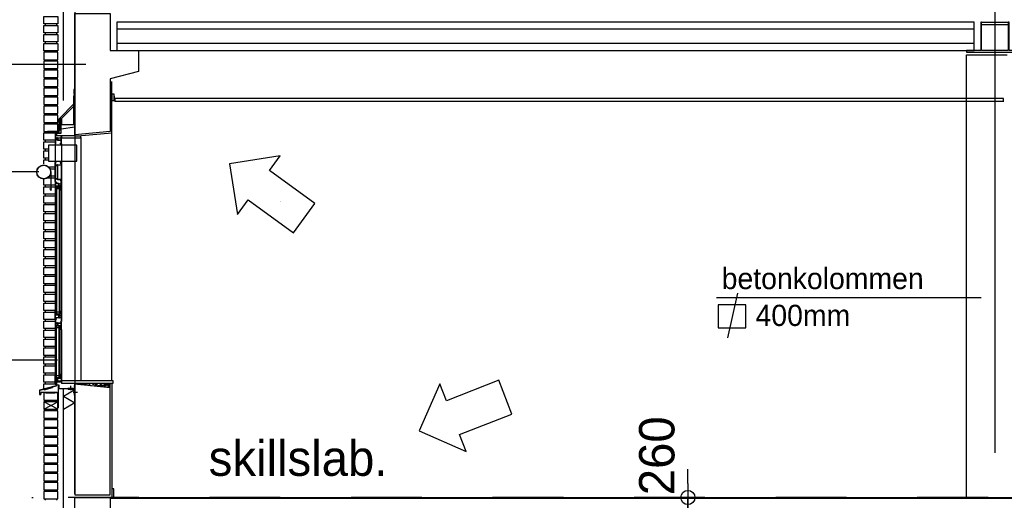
# Model space of a CAD drawing. Extents: x 0 to 140000, y 0 to 84100.
# Tile 50 of 105: x 34164 to 41121, y 25567 to 28964. Entities that reach past the tile are written whole.
import ezdxf
from ezdxf.enums import TextEntityAlignment as Align

# ---------------------------------------------------------------- set-up
doc = ezdxf.new("R2010")
doc.units = 0
doc.header["$LTSCALE"] = 100
doc.header["$MEASUREMENT"] = 0
doc.header["$PDMODE"] = 35
doc.header["$PDSIZE"] = 5
for name, pattern in [('B0201', [50, 31.25, -6.25, 6.25, -6.25]), ('B0701', [9.375, 6.25, -3.125]), ('B0702', [4.6875, 3.125, -1.5625]), ('DASHDOT', [1, 0.5, -0.25, 0, -0.25])]:
    doc.linetypes.add(name, pattern=pattern)
doc.layers.get('0').update_dxf_attribs({"linetype": 'CONTINUOUS'})
doc.layers.get('DEFPOINTS').update_dxf_attribs({"linetype": 'CONTINUOUS'})
for name, color, linetype in [('AA28----_ARCEER', 2, 'CONTINUOUS'), ('AA28----_KONSTRUKTIE', 1, 'CONTINUOUS'), ('AI31----_BUITENKOZIJ', 7, 'CONTINUOUS'), ('AL$0A---_WIJZIGINGEN', 2, 'CONTINUOUS'), ('AL$1A---_ALGEMEEN', 1, 'CONTINUOUS'), ('AL$1A---_ARCEER', 7, 'CONTINUOUS'), ('AL$7A---_STRAMIEN', 42, 'B0201'), ('AL$8A---_HULPLIJNEN', 1, 'CONTINUOUS'), ('AL21----_BUITENWAND', 2, 'CONTINUOUS'), ('AL21K---_ISOLATIE', 1, 'CONTINUOUS'), ('AL22G---_PREFABBETON', 3, 'CONTINUOUS'), ('AL23----_ARCEER', 3, 'CONTINUOUS'), ('AL23----_VLOEREN', 7, 'CONTINUOUS'), ('AL28----_KONSTRUKTIE', 3, 'CONTINUOUS'), ('AL28MH--_METAAL', 3, 'CONTINUOUS'), ('AL31----_BUITENKOZIJ', 7, 'CONTINUOUS'), ('AL41P---_PLEISTERWRK', 7, 'CONTINUOUS'), ('AL43----_VLOERAFW', 1, 'CONTINUOUS'), ('AL45----_PLAFONDAFW', 7, 'CONTINUOUS'), ('AM$1A---_ALGEMEEN', 1, 'CONTINUOUS'), ('AT$0A---_WIJZIGINGEN', 7, 'CONTINUOUS'), ('AT$1A---_ALGEMEEN', 7, 'CONTINUOUS'), ('AT$1A---_TEKST', 2, 'CONTINUOUS'), ('DICHTING', 3, 'B0702')]:
    doc.layers.add(name, color=color, linetype=linetype)
doc.styles.add('00_10', font='B-GBP.shx', dxfattribs={"height": 12})
doc.styles.add('02_100', font='B-GBP.shx', dxfattribs={"height": 250})
doc.styles.add('03_AT', font='B-GBP')
doc.styles.add('B-01', font='b-gbp')
doc.dimstyles.new('1732', dxfattribs={"dimscale": 100, "dimtxt": 2.5, "dimasz": 1, "dimexe": 0.18, "dimexo": 0.0625, "dimgap": 1, "dimtad": 1, "dimdec": 0, "dimzin": 0, "dimtxsty": 'B-01', "dimblk1": 'B-TOD', "dimblk2": 'B-TOD', "dimsah": 1, "dimcen": 1, "dimse1": 1, "dimse2": 1, "dimclrt": 2, "dimazin": 3, "dimtfac": 1, "dimtdec": 1, "dimtmove": 0, "dimatfit": 3, "dimtolj": 1, "dimtzin": 0})

# ---------------------------------------------------------------- blocks, each defined once
blk = doc.blocks.new('281LGPH')
at = {"layer": 'AL28MH--_METAAL'}
blk.add_lwpolyline([(100, 0), (100, 4, 0.414214), (94, 10), (22, 10, -0.414214), (10, 22), (10, 94, 0.414214), (4, 100), (0, 100), (0, 0)], format="xyb", close=True, dxfattribs=at)
blk = doc.blocks.new('AD28HGHC')
at = {"color": 0, "linetype": 'BYBLOCK'}
blk.add_lwpolyline([(-14, -14), (36, -14), (36, -12.5, 0.414214), (32.5, -9), (-2, -9, -0.414214), (-9, -2), (-9, 32.5, 0.414214), (-12.5, 36), (-14, 36)], format="xyb", close=True, dxfattribs=at)
blk = doc.blocks.new('B-TOD')
for p, q in [((0, -2), (0, 2)), ((-1, 0), (1, 0))]:
    blk.add_line(p, q)
blk.add_circle((0, 0), 0.5)
blk = doc.blocks.new('*D74')
at = {"color": 0, "linetype": 'BYBLOCK'}
for p, q in [((38884.7, 25686.7), (38884.7, 25786.7)), ((38884.7, 25326.7), (38884.7, 25586.7)), ((38884.7, 25326.7), (38884.7, 25586.7)), ((38884.7, 25226.7), (38884.7, 25126.7))]:
    blk.add_line(p, q, dxfattribs=at)
at = {"layer": 'DEFPOINTS', "color": 0, "linetype": 'BYBLOCK'}
for p in [(38518.4, 25586.7), (38884.7, 25586.7), (38521.8, 25326.7)]:
    blk.add_point(p, dxfattribs=at)
at = {"color": 0, "linetype": 'BYBLOCK', "xscale": 100, "yscale": 100, "zscale": 100}
for p, rotation in [((38884.7, 25586.7), 270), ((38884.7, 25326.7), 90)]:
    blk.add_blockref('B-TOD', p, dxfattribs=dict(at, rotation=rotation))
at = {"color": 2, "linetype": 'BYBLOCK', "insert": (38666.7, 25881.5), "char_height": 250, "attachment_point": 5, "rotation": 90, "style": 'B-01'}
blk.add_mtext('\\A1;260', dxfattribs=at)
blk = doc.blocks.new('AS00S005')
at = {"layer": 'AL$0A---_WIJZIGINGEN'}
blk.add_lwpolyline([(0, 0), (-5.12, -5.12), (-5.12, -2.56), (-13.06, -2.56), (-13.06, 2.56), (-5.12, 2.56), (-5.12, 5.12)], close=True, dxfattribs=at)
at = {"layer": 'AT$0A---_WIJZIGINGEN', "color": 3, "style": '03_AT'}
blk.add_attdef('NUMMER', text='', height=3.5, dxfattribs=at).set_placement((-8.98, -0.06), align=Align.MIDDLE)

msp = doc.modelspace()

# ---------------------------------------------------------------- hatches: boundary and pattern name
at = {"layer": 'AA28----_KONSTRUKTIE'}
h = msp.add_hatch(dxfattribs=at)
h.set_pattern_fill('AR-SAND', color=256, scale=10, style=0)
h.set_pattern_definition([(37.5, (62074.577, -1558.375), (-0.6299336, 19.268238), [0, -15.2, 0, -17, 0, -16.25]), (7.5, (62074.577, -1558.375), (17.697767, 28.22146), [0, -8.2, 0, -13.7, 0, -5.25]), (327.5, (62062.277, -1558.375), (31.1414186, 0.0565905), [0, -5, 0, -18, 0, -23.5]), (317.5, (62062.277, -1558.375), (30.061266, 8.776756), [0, -2.5, 0, -11.8, 0, -13.5])])
h.paths.add_polyline_path([(34553.8, 26394), (34553.8, 26390), (34803.8, 26365.1), (34803.8, 26394)])
h = msp.add_hatch(dxfattribs=at)
h.set_pattern_fill('PREFAB3', color=256, scale=250, style=0)
h.set_pattern_definition([(0, (62114.58, -1448.38), (147.5, 107.5), [0, -60, 0, -80, 0, -140]), (10, (62217.08, -1333.38), (82.7218, 207.5171), [0, -155, 0, -35, 0, -132.5]), (20, (62132.08, -1358.38), (52.685, 242.6531), [0, -107.5, 0, -72.5, 0, -157.5]), (30, (62229.58, -1383.38), (5.9327, 199.7243), [0, -140, 0, -177.5, 0, -127.5]), (40, (62187.08, -1408.38), (70.0209, 212.13987), [0, -102.5, 0, -82.5, 0, -142.5]), (50, (62292.08, -1433.38), (-38.52095, 156.3366), [0, -30, 0, -197.5, 0, -117.5]), (60, (62244.58, -1458.38), (-37.55926, 269.94546), [0, -37.5, 0, -117.5, 0, -135]), (70, (62184.58, -1483.38), (-70.44244, 142.6985), [0, -70, 0, -80, 0, -182.5]), (80, (62202.08, -1508.38), (-85.4692, 177.53878), [0, -90, 0, -107.5]), (90, (62309.58, -1533.38), (-167.5, 115), [0, -137.5, 0, -77.5, 0, -182.5]), (100, (62099.58, -1508.38), (-151.4735, 67.2181), [0, -70, 0, -145, 0, -165]), (110, (62124.58, -1483.38), (-156.81115, 123.83563), [0, -120, 0, -95, 0, -132.5]), (120, (62149.58, -1458.38), (-222.98394, 76.2195), [0, -165, 0, -52.5, 0, -190]), (130, (62174.58, -1433.38), (-165.16337, -1.52075), [0, -95, 0, -35, 0, -195]), (140, (62199.58, -1408.38), (-259.7095, -33.3688), [0, -27.5, 0, -145, 0, -120]), (150, (62224.58, -1383.38), (-200.9984, -83.1394), [0, -70, 0, -82.5, 0, -160]), (160, (62249.58, -1358.38), (-247.3775, -138.7602), [0, -147.5, 0, -60, 0, -102.5]), (170, (62274.58, -1333.38), (-121.19774, -125.86643), [0, -95, 0, -55, 0, -192.5]), (45, (62074.58, -1558.38), (-110.87434, 110.87434), [])])
h.paths.add_polyline_path([(34803.8, 26316.2), (34553.8, 26316.2), (34553.8, 26308), (34553.8, 26308), (34553.8, 25586.7), (34803.8, 25586.7)])
h.paths.add_polyline_path([(34553.8, 26390), (34553.8, 26358), (34553.8, 26358), (34553.8, 26316.2), (34803.8, 26316.2), (34803.8, 26365.1)], flags=16)
h.paths.add_polyline_path([(34803.8, 25586.7), (34803.8, 26365.1), (34553.8, 26390), (34553.8, 25586.7)])

# ---------------------------------------------------------------- linework, layer by layer
at = {"color": 1, "linetype": 'CONTINUOUS'}
for q in [(34553.8, 26349), (34553.8, 26255.5)]:
    msp.add_line((34473.8, 26301.7), q, dxfattribs=at)
at = {"layer": 'AA28----_ARCEER'}
for p, q in [((34383.8, 27887.2), (34383.8, 27757.5)), ((34383.8, 27757.5), (34379, 27771.3)), ((34383.8, 27757.5), (34388.6, 27771.3))]:
    msp.add_line(p, q, dxfattribs=at)
at = {"layer": 'AI31----_BUITENKOZIJ', "color": 1}
for p, q in [((34413.8, 28085.9), (34413.8, 26455.5)), ((34458.8, 28085.9), (34458.8, 26902.6)), ((34458.8, 26775.2), (34458.8, 26455.5))]:
    msp.add_line(p, q, dxfattribs=at)
at = {"layer": 'AI31----_BUITENKOZIJ'}
for p, q in [((34307.6, 26318.9), (34313.6, 26331.9)), ((34309.5, 26317.8), (34307.6, 26318.9)), ((34315, 26329.9), (34309.5, 26317.8)), ((34313.6, 26331.9), (34427.2, 26331.9)), ((34427.2, 26329.9), (34315, 26329.9))]:
    msp.add_line(p, q, dxfattribs=at)
at = {"layer": 'AI31----_BUITENKOZIJ', "linetype": 'CONTINUOUS'}
for points in [[(34413.8, 28156.4), (34413.8, 28086.4)], [(34418.8, 28156.4), (34413.8, 28156.4)], [(34415.8, 28154.4), (34415.8, 28129.9)], [(34416.8, 28154.4), (34415.8, 28154.4)], [(34418.8, 28129.9), (34415.8, 28129.9)], [(34415.8, 28127.9), (34415.8, 28114.9)], [(34416.8, 28127.9), (34415.8, 28127.9)], [(34416.8, 28114.9), (34415.8, 28114.9)], [(34415.8, 28112.9), (34415.8, 28088.4)], [(34418.8, 28112.9), (34415.8, 28112.9)], [(34418.8, 28156.4), (34418.8, 28153.4), (34416.8, 28153.4), (34416.8, 28154.4)], [(34418.8, 28129.9), (34418.8, 28126.9), (34416.8, 28126.9), (34416.8, 28127.9)], [(34418.8, 28112.9), (34418.8, 28115.9), (34416.8, 28115.9), (34416.8, 28114.9)], [(34426.8, 28129.9), (34426.8, 28126.9), (34428.8, 28126.9), (34428.8, 28127.9)], [(34431.8, 28129.9), (34426.8, 28129.9)], [(34426.8, 28112.9), (34426.8, 28115.9), (34428.8, 28115.9), (34428.8, 28114.9)], [(34431.8, 28112.9), (34426.8, 28112.9)], [(34431.8, 28127.9), (34428.8, 28127.9)], [(34431.8, 28114.9), (34428.8, 28114.9)], [(34431.8, 28129.9), (34456.8, 28129.9)], [(34431.8, 28127.9), (34431.8, 28114.9)], [(34431.8, 28112.9), (34456.8, 28112.9)], [(34433.8, 28127.9), (34433.8, 28114.9)], [(34433.8, 28127.9), (34456.8, 28127.9)], [(34433.8, 28114.9), (34456.8, 28114.9)], [(34453.8, 28136.4), (34453.8, 28133.4), (34455.8, 28133.4), (34455.8, 28134.4)], [(34458.8, 28136.4), (34453.8, 28136.4)], [(34456.8, 28114.9), (34456.8, 28127.9)], [(34456.8, 28088.4), (34456.8, 28112.9)], [(34458.8, 28086.4), (34458.8, 28136.4)], [(34418.8, 28086.4), (34413.8, 28086.4)], [(34416.8, 28088.4), (34415.8, 28088.4)], [(34418.8, 28086.4), (34418.8, 28089.4), (34416.8, 28089.4), (34416.8, 28088.4)], [(34448.8, 28086.4), (34448.8, 28089.4), (34450.8, 28089.4), (34450.8, 28088.4)], [(34458.8, 28086.4), (34448.8, 28086.4)], [(34456.8, 28088.4), (34450.8, 28088.4)], [(34413.8, 27819.4), (34413.8, 27953.4)], [(34418.8, 27953.4), (34413.8, 27953.4)], [(34416.8, 27951.4), (34415.8, 27951.4)], [(34415.8, 27939), (34415.8, 27951.4)], [(34418.8, 27939), (34415.8, 27939)], [(34415.8, 27837.4), (34415.8, 27937)], [(34416.8, 27937), (34415.8, 27937)], [(34418.8, 27953.4), (34418.8, 27950.4), (34416.8, 27950.4), (34416.8, 27951.4)], [(34418.8, 27939), (34418.8, 27936), (34416.8, 27936), (34416.8, 27937)], [(34431.8, 27939), (34426.8, 27939)], [(34426.8, 27939), (34426.8, 27936), (34428.8, 27936), (34428.8, 27937)], [(34431.8, 27937), (34428.8, 27937)], [(34431.8, 27939), (34456.8, 27939)], [(34431.8, 27837.4), (34431.8, 27937)], [(34433.8, 27837.4), (34433.8, 27937)], [(34433.8, 27937), (34456.8, 27937)], [(34458.8, 27953.4), (34448.8, 27953.4)], [(34448.8, 27953.4), (34448.8, 27950.4), (34450.8, 27950.4), (34450.8, 27951.4)], [(34456.8, 27951.4), (34450.8, 27951.4)], [(34456.8, 27951.4), (34456.8, 27939)], [(34456.8, 27937), (34456.8, 27837.4)], [(34458.8, 27953.4), (34458.8, 27835.4)], [(34416.8, 27837.4), (34415.8, 27837.4)], [(34418.8, 27835.4), (34415.8, 27835.4)], [(34415.8, 27821.4), (34415.8, 27835.4)], [(34418.8, 27835.4), (34418.8, 27838.4), (34416.8, 27838.4), (34416.8, 27837.4)], [(34426.8, 27835.4), (34426.8, 27838.4), (34428.8, 27838.4), (34428.8, 27837.4)], [(34431.8, 27835.4), (34426.8, 27835.4)], [(34431.8, 27837.4), (34428.8, 27837.4)], [(34431.8, 27835.4), (34450, 27835.4)], [(34433.8, 27837.4), (34456.8, 27837.4)], [(34450, 27829.3), (34452, 27829.3)], [(34452, 27835.4), (34452, 27829.3)], [(34452, 27835.4), (34458.8, 27835.4)], [(34453.8, 27832.3), (34458.8, 27832.3)], [(34453.8, 27832.3), (34453.8, 27829.3), (34455.8, 27829.3), (34455.8, 27830.3)], [(34455.8, 27830.3), (34456.8, 27830.3)], [(34456.8, 27807.3), (34456.8, 27830.3)], [(34458.8, 27760.3), (34458.8, 27832.3)], [(34418.8, 27819.4), (34413.8, 27819.4)], [(34413.8, 27816.5), (34413.8, 27760.3)], [(34413.8, 27816.5), (34423.8, 27816.5)], [(34413.8, 27760.3), (34418.8, 27760.3)], [(34416.8, 27821.4), (34415.8, 27821.4)], [(34415.8, 27814.5), (34421.8, 27814.5)], [(34415.8, 27814.5), (34415.8, 27807.3)], [(34440.8, 27807.3), (34415.8, 27807.3)], [(34415.8, 27805.3), (34415.8, 27787.3)], [(34438.8, 27805.3), (34415.8, 27805.3)], [(34438.8, 27787.3), (34415.8, 27787.3)], [(34440.8, 27785.3), (34415.8, 27785.3)], [(34418.8, 27819.4), (34418.8, 27822.4), (34416.8, 27822.4), (34416.8, 27821.4)], [(34418.8, 27760.3), (34418.8, 27763.3), (34416.8, 27763.3), (34416.8, 27762.3)], [(34423.8, 27816.5), (34423.8, 27813.5), (34421.8, 27813.5), (34421.8, 27814.5)], [(34438.8, 27787.3), (34438.8, 27805.3)], [(34440.8, 27807.3), (34445.8, 27807.3)], [(34440.8, 27787.3), (34440.8, 27805.3)], [(34440.8, 27805.3), (34443.8, 27805.3)], [(34440.8, 27787.3), (34443.8, 27787.3)], [(34440.8, 27785.3), (34445.8, 27785.3)], [(34445.8, 27807.3), (34445.8, 27804.3), (34443.8, 27804.3), (34443.8, 27805.3)], [(34445.8, 27785.3), (34445.8, 27788.3), (34443.8, 27788.3), (34443.8, 27787.3)], [(34453.8, 27807.3), (34456.8, 27807.3)], [(34453.8, 27807.3), (34453.8, 27804.3), (34455.8, 27804.3), (34455.8, 27805.3)], [(34453.8, 27785.3), (34453.8, 27788.3), (34455.8, 27788.3), (34455.8, 27787.3)], [(34453.8, 27785.3), (34456.8, 27785.3)], [(34453.8, 27760.3), (34453.8, 27763.3), (34455.8, 27763.3), (34455.8, 27762.3)], [(34453.8, 27760.3), (34458.8, 27760.3)], [(34455.8, 27805.3), (34456.8, 27805.3)], [(34455.8, 27787.3), (34456.8, 27787.3)], [(34455.8, 27762.3), (34456.8, 27762.3)], [(34456.8, 27787.3), (34456.8, 27805.3)], [(34456.8, 27762.3), (34456.8, 27785.3)], [(34413.8, 26902.6), (34418.8, 26902.6)], [(34413.8, 26846.4), (34413.8, 26902.6)], [(34440.8, 26877.6), (34415.8, 26877.6)], [(34438.8, 26875.6), (34415.8, 26875.6)], [(34415.8, 26857.6), (34415.8, 26875.6)], [(34438.8, 26857.6), (34415.8, 26857.6)], [(34440.8, 26855.6), (34415.8, 26855.6)], [(34415.8, 26848.4), (34415.8, 26855.6)], [(34418.8, 26902.6), (34418.8, 26899.6), (34416.8, 26899.6), (34416.8, 26900.6)], [(34438.8, 26875.6), (34438.8, 26857.6)], [(34440.8, 26877.6), (34445.8, 26877.6)], [(34440.8, 26875.6), (34443.8, 26875.6)], [(34440.8, 26875.6), (34440.8, 26857.6)], [(34440.8, 26857.6), (34443.8, 26857.6)], [(34440.8, 26855.6), (34445.8, 26855.6)], [(34445.8, 26877.6), (34445.8, 26874.6), (34443.8, 26874.6), (34443.8, 26875.6)], [(34445.8, 26855.6), (34445.8, 26858.6), (34443.8, 26858.6), (34443.8, 26857.6)], [(34453.8, 26902.6), (34458.8, 26902.6)], [(34453.8, 26902.6), (34453.8, 26899.6), (34455.8, 26899.6), (34455.8, 26900.6)], [(34453.8, 26877.6), (34456.8, 26877.6)], [(34453.8, 26877.6), (34453.8, 26874.6), (34455.8, 26874.6), (34455.8, 26875.6)], [(34453.8, 26855.6), (34453.8, 26858.6), (34455.8, 26858.6), (34455.8, 26857.6)], [(34453.8, 26855.6), (34456.8, 26855.6)], [(34455.8, 26900.6), (34456.8, 26900.6)], [(34455.8, 26875.6), (34456.8, 26875.6)], [(34455.8, 26857.6), (34456.8, 26857.6)], [(34456.8, 26900.6), (34456.8, 26877.6)], [(34456.8, 26875.6), (34456.8, 26857.6)], [(34456.8, 26855.6), (34456.8, 26832.6)], [(34458.8, 26902.6), (34458.8, 26830.6)], [(34413.8, 26846.4), (34423.8, 26846.4)], [(34413.8, 26845.2), (34413.8, 26775.2)], [(34418.8, 26845.2), (34413.8, 26845.2)], [(34415.8, 26848.4), (34421.8, 26848.4)], [(34416.8, 26843.2), (34415.8, 26843.2)], [(34415.8, 26843.2), (34415.8, 26821.2)], [(34418.8, 26821.2), (34415.8, 26821.2)], [(34415.8, 26819.2), (34415.8, 26802.2)], [(34416.8, 26819.2), (34415.8, 26819.2)], [(34416.8, 26802.2), (34415.8, 26802.2)], [(34418.8, 26800.2), (34415.8, 26800.2)], [(34415.8, 26800.2), (34415.8, 26777.2)], [(34418.8, 26845.2), (34418.8, 26842.2), (34416.8, 26842.2), (34416.8, 26843.2)], [(34418.8, 26821.2), (34418.8, 26818.2), (34416.8, 26818.2), (34416.8, 26819.2)], [(34418.8, 26800.2), (34418.8, 26803.2), (34416.8, 26803.2), (34416.8, 26802.2)], [(34423.8, 26846.4), (34423.8, 26849.4), (34421.8, 26849.4), (34421.8, 26848.4)], [(34431.8, 26821.2), (34426.8, 26821.2)], [(34426.8, 26821.2), (34426.8, 26818.2), (34428.8, 26818.2), (34428.8, 26819.2)], [(34426.8, 26800.2), (34426.8, 26803.2), (34428.8, 26803.2), (34428.8, 26802.2)], [(34431.8, 26800.2), (34426.8, 26800.2)], [(34431.8, 26819.2), (34428.8, 26819.2)], [(34431.8, 26802.2), (34428.8, 26802.2)], [(34431.8, 26821.2), (34456.8, 26821.2)], [(34431.8, 26819.2), (34431.8, 26802.2)], [(34431.8, 26800.2), (34456.8, 26800.2)], [(34433.8, 26819.2), (34433.8, 26802.2)], [(34433.8, 26819.2), (34456.8, 26819.2)], [(34433.8, 26802.2), (34456.8, 26802.2)], [(34453.8, 26830.6), (34453.8, 26833.6), (34455.8, 26833.6), (34455.8, 26832.6)], [(34453.8, 26830.6), (34458.8, 26830.6)], [(34458.8, 26826.2), (34453.8, 26826.2)], [(34453.8, 26826.2), (34453.8, 26823.2), (34455.8, 26823.2), (34455.8, 26824.2)], [(34455.8, 26832.6), (34456.8, 26832.6)], [(34456.8, 26802.2), (34456.8, 26819.2)], [(34456.8, 26777.2), (34456.8, 26800.2)], [(34458.8, 26775.2), (34458.8, 26826.2)], [(34418.8, 26775.2), (34413.8, 26775.2)], [(34416.8, 26777.2), (34415.8, 26777.2)], [(34418.8, 26775.2), (34418.8, 26778.2), (34416.8, 26778.2), (34416.8, 26777.2)], [(34448.8, 26775.2), (34448.8, 26778.2), (34450.8, 26778.2), (34450.8, 26777.2)], [(34458.8, 26775.2), (34448.8, 26775.2)], [(34456.8, 26777.2), (34450.8, 26777.2)], [(34418.8, 26455.5), (34413.8, 26455.5)], [(34413.8, 26385.5), (34413.8, 26455.5)], [(34415.8, 26431.5), (34415.8, 26453.5)], [(34416.8, 26453.5), (34415.8, 26453.5)], [(34418.8, 26455.5), (34418.8, 26452.5), (34416.8, 26452.5), (34416.8, 26453.5)], [(34458.8, 26455.5), (34448.8, 26455.5)], [(34448.8, 26455.5), (34448.8, 26452.5), (34450.8, 26452.5), (34450.8, 26453.5)], [(34456.8, 26453.5), (34450.8, 26453.5)], [(34456.8, 26453.5), (34456.8, 26431.5)], [(34458.8, 26455.5), (34458.8, 26404.5)], [(34418.8, 26385.5), (34413.8, 26385.5)], [(34418.8, 26431.5), (34415.8, 26431.5)], [(34416.8, 26429.5), (34415.8, 26429.5)], [(34415.8, 26411.5), (34415.8, 26429.5)], [(34416.8, 26411.5), (34415.8, 26411.5)], [(34415.8, 26387.5), (34415.8, 26409.5)], [(34418.8, 26409.5), (34415.8, 26409.5)], [(34416.8, 26387.5), (34415.8, 26387.5)], [(34418.8, 26431.5), (34418.8, 26428.5), (34416.8, 26428.5), (34416.8, 26429.5)], [(34418.8, 26409.5), (34418.8, 26412.5), (34416.8, 26412.5), (34416.8, 26411.5)], [(34418.8, 26385.5), (34418.8, 26388.5), (34416.8, 26388.5), (34416.8, 26387.5)], [(34426.8, 26431.5), (34426.8, 26428.5), (34428.8, 26428.5), (34428.8, 26429.5)], [(34431.8, 26431.5), (34426.8, 26431.5)], [(34426.8, 26409.5), (34426.8, 26412.5), (34428.8, 26412.5), (34428.8, 26411.5)], [(34431.8, 26409.5), (34426.8, 26409.5)], [(34431.8, 26429.5), (34428.8, 26429.5)], [(34431.8, 26411.5), (34428.8, 26411.5)], [(34431.8, 26431.5), (34456.8, 26431.5)], [(34431.8, 26411.5), (34431.8, 26429.5)], [(34431.8, 26409.5), (34456.8, 26409.5)], [(34433.8, 26429.5), (34456.8, 26429.5)], [(34433.8, 26411.5), (34433.8, 26429.5)], [(34433.8, 26411.5), (34456.8, 26411.5)], [(34453.8, 26404.5), (34453.8, 26407.5), (34455.8, 26407.5), (34455.8, 26406.5)], [(34458.8, 26404.5), (34453.8, 26404.5)], [(34456.8, 26429.5), (34456.8, 26411.5)]]:
    msp.add_lwpolyline(points, dxfattribs=at)
for points in [[(34415.8, 28124.9), (34431.8, 28124.9), (34431.8, 28126.9), (34415.8, 28126.9)], [(34415.8, 28117.9), (34431.8, 28117.9), (34431.8, 28115.9), (34415.8, 28115.9)], [(34415.8, 27934), (34431.8, 27934), (34431.8, 27936), (34415.8, 27936)], [(34415.8, 27840.4), (34431.8, 27840.4), (34431.8, 27838.4), (34415.8, 27838.4)], [(34456.8, 27802.3), (34440.8, 27802.3), (34440.8, 27804.3), (34456.8, 27804.3)], [(34456.8, 27790.3), (34440.8, 27790.3), (34440.8, 27788.3), (34456.8, 27788.3)], [(34456.8, 26872.6), (34440.8, 26872.6), (34440.8, 26874.6), (34456.8, 26874.6)], [(34456.8, 26860.6), (34440.8, 26860.6), (34440.8, 26858.6), (34456.8, 26858.6)], [(34415.8, 26816.2), (34431.8, 26816.2), (34431.8, 26818.2), (34415.8, 26818.2)], [(34415.8, 26805.2), (34431.8, 26805.2), (34431.8, 26803.2), (34415.8, 26803.2)], [(34313.8, 26321.3), (34311.8, 26321.3), (34311.8, 26316.3), (34305.8, 26316.3), (34305.8, 26344.6), (34423.8, 26375.5), (34423.8, 26402.5), (34421.8, 26402.5), (34421.8, 26377), (34303.8, 26346.2), (34303.8, 26314.3), (34313.8, 26314.3)], [(34415.8, 26426.5), (34431.8, 26426.5), (34431.8, 26428.5), (34415.8, 26428.5)], [(34415.8, 26414.5), (34431.8, 26414.5), (34431.8, 26412.5), (34415.8, 26412.5)]]:
    msp.add_lwpolyline(points, close=True, dxfattribs=at)
at = {"layer": 'AL$1A---_ALGEMEEN'}
for p, q in [((34630.6, 28646.8), (31832.8, 28646.8)), ((34298.2, 27887.5), (31832.8, 27887.5)), ((40957, 26999), (39086.7, 26999)), ((34431.2, 26558.2), (31811.8, 26558.2))]:
    msp.add_line(p, q, dxfattribs=at)
at = {"layer": 'AL$1A---_ARCEER', "color": 1}
for p, q in [((34463.8, 28259.7), (34455.8, 28259.7)), ((34463.8, 28252.7), (34455.8, 28252.7)), ((34463.8, 28245.7), (34455.8, 28245.7)), ((34463.8, 28238.7), (34455.8, 28238.7)), ((34463.8, 28231.7), (34455.8, 28231.7)), ((34463.8, 28224.7), (34455.8, 28224.7))]:
    msp.add_line(p, q, dxfattribs=at)
at = {"layer": 'AL$7A---_STRAMIEN'}
for p, q in [((34553.8, 39027.2), (34553.8, 4132.5)), ((41053.8, 39027.2), (41053.8, 4132.5))]:
    msp.add_line(p, q, dxfattribs=at)
at = {"layer": 'AL$7A---_STRAMIEN', "color": 1, "linetype": 'DASHDOT', "ltscale": 10}
msp.add_line((57007.2, 25586.7), (32778.5, 25586.7), dxfattribs=at)
at = {"layer": 'AL$8A---_HULPLIJNEN'}
for p, q in [((40853.8, 28714.7), (41139.8, 28714.7)), ((34813.8, 28132.9), (34813.8, 28527.8)), ((34813.8, 26394), (34813.8, 25586.7)), ((34347.8, 26326.5), (34412.3, 26329.9)), ((34412.3, 26326.5), (34347.8, 26329.9))]:
    msp.add_line(p, q, dxfattribs=at)
for points in [[(34335.8, 26346.9), (34396.3, 26363.1), (34395, 26367.8), (34334.5, 26351.5)], [(34347.8, 26326.5), (34412.3, 26326.5), (34412.3, 26329.9), (34347.8, 26329.9)]]:
    msp.add_lwpolyline(points, close=True, dxfattribs=at)
at = {"layer": 'AL21----_BUITENWAND', "color": 1}
for p, q in [((34343.8, 28934.7), (34343.8, 28923.4)), ((34423.8, 28934.7), (34423.8, 28923.4)), ((34343.8, 28871.4), (34343.8, 28860)), ((34343.8, 28808), (34343.8, 28796.7)), ((34423.8, 28871.4), (34423.8, 28860)), ((34423.8, 28808), (34423.8, 28796.7)), ((34343.8, 28744.7), (34343.8, 28733.4)), ((34423.8, 28744.7), (34423.8, 28733.4)), ((34343.8, 28681.4), (34343.8, 28670)), ((34423.8, 28681.4), (34423.8, 28670)), ((34343.8, 28618), (34343.8, 28606.7)), ((34423.8, 28618), (34423.8, 28606.7)), ((34343.8, 28554.7), (34343.8, 28543.4)), ((34423.8, 28554.7), (34423.8, 28543.4)), ((34343.8, 28491.4), (34343.8, 28480)), ((34423.8, 28491.4), (34423.8, 28480)), ((34343.8, 28428), (34343.8, 28416.7)), ((34423.8, 28428), (34423.8, 28416.7)), ((34343.8, 28364.7), (34343.8, 28353.4)), ((34423.8, 28364.7), (34423.8, 28353.4)), ((34343.8, 28301.4), (34343.8, 28290)), ((34423.8, 28301.4), (34423.8, 28290)), ((34343.8, 28238), (34343.8, 28226.7)), ((34423.8, 28238), (34423.8, 28226.7)), ((34433.8, 26211.4), (34333.8, 26263.4)), ((34333.8, 26211.4), (34433.8, 26263.4)), ((34343.8, 26274.7), (34343.8, 26263.4)), ((34423.8, 26274.7), (34423.8, 26263.4)), ((34343.8, 26211.4), (34343.8, 26200)), ((34423.8, 26211.4), (34423.8, 26200)), ((34343.8, 26148), (34343.8, 26136.7)), ((34423.8, 26148), (34423.8, 26136.7)), ((34343.8, 26084.7), (34343.8, 26073.4)), ((34343.8, 26021.4), (34343.8, 26010)), ((34423.8, 26084.7), (34423.8, 26073.4)), ((34423.8, 26021.4), (34423.8, 26010)), ((34343.8, 25958), (34343.8, 25946.7)), ((34423.8, 25958), (34423.8, 25946.7)), ((34343.8, 25894.7), (34343.8, 25883.4)), ((34423.8, 25894.7), (34423.8, 25883.4)), ((34343.8, 25831.4), (34343.8, 25820)), ((34423.8, 25831.4), (34423.8, 25820)), ((34343.8, 25768), (34343.8, 25756.7)), ((34423.8, 25768), (34423.8, 25756.7)), ((34343.8, 25704.7), (34343.8, 25693.4)), ((34343.8, 25704.7), (34343.8, 25693.4)), ((34423.8, 25704.7), (34423.8, 25693.4)), ((34423.8, 25704.7), (34423.8, 25693.4)), ((34343.8, 25641.4), (34343.8, 25630)), ((34423.8, 25641.4), (34423.8, 25630)), ((34343.8, 25578), (34343.8, 25566.7)), ((34423.8, 25578), (34423.8, 25566.7))]:
    msp.add_line(p, q, dxfattribs=at)
at = {"layer": 'AL21----_BUITENWAND', "color": 42}
for p, q in [((34343.8, 28174.7), (34343.8, 28163.4)), ((34343.8, 28111.4), (34343.8, 28100)), ((34343.8, 28048), (34343.8, 28036.7)), ((34343.8, 27984.7), (34343.8, 27973.4)), ((34343.8, 27794.7), (34343.8, 27783.4)), ((34343.8, 27731.4), (34343.8, 27720)), ((34343.8, 27668), (34343.8, 27656.7)), ((34343.8, 27604.7), (34343.8, 27593.4)), ((34343.8, 27541.4), (34343.8, 27530)), ((34343.8, 27478), (34343.8, 27466.7)), ((34343.8, 27414.7), (34343.8, 27403.4)), ((34343.8, 27351.4), (34343.8, 27340)), ((34343.8, 27288), (34343.8, 27276.7)), ((34343.8, 27224.7), (34343.8, 27213.4)), ((34343.8, 27161.4), (34343.8, 27150)), ((34343.8, 27098), (34343.8, 27086.7)), ((34343.8, 27034.7), (34343.8, 27023.4)), ((34343.8, 26971.4), (34343.8, 26960)), ((34343.8, 26908), (34343.8, 26896.7)), ((34343.8, 26844.7), (34343.8, 26833.4)), ((34343.8, 26781.4), (34343.8, 26770)), ((34343.8, 26718), (34343.8, 26706.7)), ((34343.8, 26654.7), (34343.8, 26643.4)), ((34343.8, 26591.4), (34343.8, 26580)), ((34343.8, 26528), (34343.8, 26516.7)), ((34343.8, 26464.7), (34343.8, 26453.4)), ((34343.8, 26401.4), (34343.8, 26390))]:
    msp.add_line(p, q, dxfattribs=at)
at = {"layer": 'AL21----_BUITENWAND'}
for points in [[(34333.8, 28986.7), (34433.8, 28986.7), (34433.8, 28934.7), (34333.8, 28934.7)], [(34333.8, 28923.4), (34433.8, 28923.4), (34433.8, 28871.4), (34333.8, 28871.4)], [(34333.8, 28860), (34433.8, 28860), (34433.8, 28808), (34333.8, 28808)], [(34333.8, 28796.7), (34433.8, 28796.7), (34433.8, 28744.7), (34333.8, 28744.7)], [(34333.8, 28681.4), (34433.8, 28681.4), (34433.8, 28733.4), (34333.8, 28733.4)], [(34333.8, 28618), (34433.8, 28618), (34433.8, 28670), (34333.8, 28670)], [(34333.8, 28554.7), (34433.8, 28554.7), (34433.8, 28606.7), (34333.8, 28606.7)], [(34333.8, 28491.4), (34433.8, 28491.4), (34433.8, 28543.4), (34333.8, 28543.4)], [(34333.8, 28428), (34433.8, 28428), (34433.8, 28480), (34333.8, 28480)], [(34333.8, 28364.7), (34433.8, 28364.7), (34433.8, 28416.7), (34333.8, 28416.7)], [(34333.8, 28301.4), (34433.8, 28301.4), (34433.8, 28353.4), (34333.8, 28353.4)], [(34333.8, 28238), (34433.8, 28238), (34433.8, 28290), (34333.8, 28290)], [(34333.8, 28174.7), (34433.8, 28174.7), (34433.8, 28226.7), (34333.8, 28226.7)], [(34333.8, 26274.7), (34433.8, 26274.7), (34433.8, 26326.7), (34333.8, 26326.7)], [(34333.8, 26211.4), (34433.8, 26211.4), (34433.8, 26263.4), (34333.8, 26263.4)], [(34333.8, 26148), (34433.8, 26148), (34433.8, 26200), (34333.8, 26200)], [(34333.8, 26084.7), (34433.8, 26084.7), (34433.8, 26136.7), (34333.8, 26136.7)], [(34333.8, 26021.4), (34433.8, 26021.4), (34433.8, 26073.4), (34333.8, 26073.4)], [(34333.8, 25958), (34433.8, 25958), (34433.8, 26010), (34333.8, 26010)], [(34333.8, 25894.7), (34433.8, 25894.7), (34433.8, 25946.7), (34333.8, 25946.7)], [(34333.8, 25831.4), (34433.8, 25831.4), (34433.8, 25883.4), (34333.8, 25883.4)], [(34333.8, 25768), (34433.8, 25768), (34433.8, 25820), (34333.8, 25820)], [(34333.8, 25704.7), (34433.8, 25704.7), (34433.8, 25756.7), (34333.8, 25756.7)], [(34333.8, 25641.4), (34433.8, 25641.4), (34433.8, 25693.4), (34333.8, 25693.4)], [(34333.8, 25578), (34433.8, 25578), (34433.8, 25630), (34333.8, 25630)], [(34813.8, 25586.7), (34828.8, 25586.7), (34828.8, 25646.7), (34813.8, 25646.7)]]:
    msp.add_lwpolyline(points, close=True, dxfattribs=at)
at = {"layer": 'AL21----_BUITENWAND', "color": 42}
for points in [[(34413.8, 28111.4), (34333.8, 28111.4), (34333.8, 28163.4), (34413.8, 28163.4)], [(34366.3, 28048), (34333.8, 28048), (34333.8, 28100), (34413.8, 28100)], [(34366.3, 27984.7), (34333.8, 27984.7), (34333.8, 28036.7), (34366.3, 28036.7)], [(34333.8, 27944.2), (34333.8, 27973.4), (34366.3, 27973.4)], [(34413.8, 27921.4), (34374.5, 27921.4)], [(34383.5, 27910), (34413.8, 27910)], [(34413.8, 27794.7), (34333.8, 27794.7), (34333.8, 27837.2)], [(34363.1, 27846.7), (34413.8, 27846.7)], [(34413.8, 27858), (34374.4, 27858)], [(34413.8, 27731.4), (34333.8, 27731.4), (34333.8, 27783.4), (34413.8, 27783.4)], [(34413.8, 27668), (34333.8, 27668), (34333.8, 27720), (34413.8, 27720)], [(34413.8, 27604.7), (34333.8, 27604.7), (34333.8, 27656.7), (34413.8, 27656.7)], [(34413.8, 27541.4), (34333.8, 27541.4), (34333.8, 27593.4), (34413.8, 27593.4)], [(34413.8, 27478), (34333.8, 27478), (34333.8, 27530), (34413.8, 27530)], [(34413.8, 27414.7), (34333.8, 27414.7), (34333.8, 27466.7), (34413.8, 27466.7)], [(34413.8, 27351.4), (34333.8, 27351.4), (34333.8, 27403.4), (34413.8, 27403.4)], [(34413.8, 27288), (34333.8, 27288), (34333.8, 27340), (34413.8, 27340)], [(34413.8, 27224.7), (34333.8, 27224.7), (34333.8, 27276.7), (34413.8, 27276.7)], [(34413.8, 27161.4), (34333.8, 27161.4), (34333.8, 27213.4), (34413.8, 27213.4)], [(34413.8, 27098), (34333.8, 27098), (34333.8, 27150), (34413.8, 27150)], [(34413.8, 27034.7), (34333.8, 27034.7), (34333.8, 27086.7), (34413.8, 27086.7)], [(34413.8, 26971.4), (34333.8, 26971.4), (34333.8, 27023.4), (34413.8, 27023.4)], [(34413.8, 26908), (34333.8, 26908), (34333.8, 26960), (34413.8, 26960)], [(34413.8, 26844.7), (34333.8, 26844.7), (34333.8, 26896.7), (34413.8, 26896.7)], [(34413.8, 26781.4), (34333.8, 26781.4), (34333.8, 26833.4), (34413.8, 26833.4)], [(34413.8, 26718), (34333.8, 26718), (34333.8, 26770), (34413.8, 26770)], [(34413.8, 26654.7), (34333.8, 26654.7), (34333.8, 26706.7), (34413.8, 26706.7)], [(34413.8, 26591.4), (34333.8, 26591.4), (34333.8, 26643.4), (34413.8, 26643.4)], [(34413.8, 26528), (34333.8, 26528), (34333.8, 26580), (34413.8, 26580)], [(34413.8, 26464.7), (34333.8, 26464.7), (34333.8, 26516.7), (34413.8, 26516.7)], [(34413.8, 26401.4), (34333.8, 26401.4), (34333.8, 26453.4), (34413.8, 26453.4)], [(34333.8, 26351.1), (34333.8, 26390), (34413.8, 26390)]]:
    msp.add_lwpolyline(points, dxfattribs=at)
at = {"layer": 'AL21K---_ISOLATIE', "color": 1}
for p, q in [((34473.8, 28393.7), (34473.8, 29778)), ((34473.8, 24973.7), (34473.8, 26358))]:
    msp.add_line(p, q, dxfattribs=at)
at = {"layer": 'AL21K---_ISOLATIE'}
for p, q in [((34419.8, 26883.2), (34419.8, 27780.8)), ((34442.1, 27768.3), (34424.8, 27768.3)), ((34446.8, 26883.2), (34419.8, 26883.2)), ((34442.1, 26895.8), (34424.8, 26895.8)), ((34419.8, 26445.5), (34419.8, 26797.7)), ((34446.8, 26797.7), (34419.8, 26797.7)), ((34442.1, 26785.2), (34424.8, 26785.2)), ((34442.1, 26445.5), (34424.8, 26445.5)), ((34553.8, 26255.5), (34473.8, 26209.3))]:
    msp.add_line(p, q, dxfattribs=at)
at = {"layer": 'AL21K---_ISOLATIE', "color": 1, "linetype": 'CONTINUOUS'}
for p, q in [((34446.8, 27780.8), (34446.8, 26883.2)), ((34446.8, 26797.7), (34446.8, 26434))]:
    msp.add_line(p, q, dxfattribs=at)
at = {"layer": 'AL22G---_PREFABBETON', "color": 1}
msp.add_line((40853.8, 25586.7), (40853.8, 28714.7), dxfattribs=at)
at = {"layer": 'AL23----_ARCEER', "color": 1}
for p, q in [((40908.2, 28896.7), (34850.2, 28896.7)), ((40908.2, 28796.7), (34850.2, 28796.7))]:
    msp.add_line(p, q, dxfattribs=at)
at = {"layer": 'AL23----_VLOEREN'}
for p, q in [((34850.2, 28946.7), (34850.2, 28746.7)), ((40908.2, 28946.7), (34850.2, 28946.7)), ((40908.2, 28746.7), (40908.2, 28946.7)), ((34850.2, 28746.7), (40908.2, 28746.7)), ((34803.8, 25581.7), (50153.8, 25581.7))]:
    msp.add_line(p, q, dxfattribs=at)
at = {"layer": 'AL28----_KONSTRUKTIE'}
for p, q in [((34543.8, 28426.4), (34543.8, 28220.8)), ((34543.8, 28426.4), (34553.8, 28426.4)), ((34455.8, 28263.4), (34543.8, 28351.4)), ((34553.8, 28220.8), (34455.8, 28220.8))]:
    msp.add_line(p, q, dxfattribs=at)
at = {"layer": 'AL28----_KONSTRUKTIE', "color": 1}
for p, q in [((34813.8, 26414), (34813.8, 28132.9)), ((34803.8, 26365.1), (34803.8, 26394))]:
    msp.add_line(p, q, dxfattribs=at)
at = {"layer": 'AL28----_KONSTRUKTIE'}
for points in [[(35003.8, 28596.7), (34803.8, 28546.7), (34803.8, 28174.4), (34553.8, 28150.4), (34553.8, 28184), (34553.8, 28184), (34553.8, 29006.7), (34553.8, 29006.7), (34553.8, 29006.7), (34803.8, 29006.7), (34803.8, 28746.7), (35003.8, 28746.7)], [(35003.8, 25176.7), (34803.8, 25126.7), (34803.8, 24754.4), (34553.8, 24730.4), (34553.8, 24764), (34553.8, 24764), (34553.8, 25586.7), (34553.8, 25586.7), (34553.8, 25586.7), (34803.8, 25586.7), (34803.8, 25326.7), (35003.8, 25326.7)]]:
    msp.add_lwpolyline(points, close=True, dxfattribs=at)
for points in [[(34553.8, 26390), (34553.8, 25606.5), (34803.8, 25606.5), (34803.8, 26365.1)], [(34553.8, 25611.5), (34553.8, 26390), (34803.8, 26365.1)]]:
    msp.add_lwpolyline(points, dxfattribs=at)
at = {"layer": 'AL28MH--_METAAL'}
msp.add_lwpolyline([(40854, 28734.7), (41253.8, 28734.7), (41253.8, 28746.7), (41153.9, 28746.7), (41153.9, 28946.7), (41148.9, 28946.7), (41148.9, 28746.7), (40958.9, 28746.7), (40958.9, 28946.7), (41148.9, 28946.7), (41148.9, 28926.7), (40958.9, 28926.7), (40958.9, 28946.7), (40953.9, 28946.7), (40953.9, 28746.7), (40854, 28746.7)], close=True, dxfattribs=at)
at = {"layer": 'AL31----_BUITENKOZIJ', "linetype": 'CONTINUOUS'}
for p, q in [((34553.8, 28203.9), (34455.8, 28190)), ((34455.8, 28134.4), (34456.8, 28134.4)), ((34456.8, 28129.9), (34456.8, 28134.4)), ((34458.8, 28142.9), (34458.8, 28128.6)), ((34458.8, 28128.1), (34592, 28128.1)), ((34592, 28128.1), (34595, 28131.1)), ((34450, 27835.4), (34450, 27829.3)), ((34415.8, 27785.3), (34415.8, 27762.3)), ((34416.8, 27762.3), (34415.8, 27762.3)), ((34416.8, 26900.6), (34415.8, 26900.6)), ((34415.8, 26877.6), (34415.8, 26900.6)), ((34455.8, 26824.2), (34456.8, 26824.2)), ((34456.8, 26821.2), (34456.8, 26824.2)), ((34458.8, 26402.4), (34424.4, 26402.4)), ((34424.4, 26402.4), (34424.4, 26383)), ((34455.8, 26406.5), (34456.8, 26406.5)), ((34456.8, 26409.5), (34456.8, 26406.5)), ((34458.8, 26402.4), (34458.8, 26393)), ((34551.4, 26393), (34551.4, 26358)), ((34440.2, 26358), (34467.4, 26358))]:
    msp.add_line(p, q, dxfattribs=at)
at = {"layer": 'AL31----_BUITENKOZIJ'}
for p, q in [((34554.8, 28142.9), (34595, 28142.9)), ((34595, 28131.1), (34595, 28142.9)), ((34551.4, 26393), (34458.8, 26393)), ((34524.5, 26347), (34524.5, 26376)), ((34427.2, 26329.9), (34427.2, 26331.9)), ((34519.5, 26350.6), (34530.7, 26350.6)), ((34541.8, 26330), (34570.9, 26330)), ((34546.3, 26335), (34546.3, 26323.8))]:
    msp.add_line(p, q, dxfattribs=at)
at = {"layer": 'AL31----_BUITENKOZIJ', "color": 1, "linetype": 'CONTINUOUS'}
for p, q in [((34595, 28131.1), (34595, 26414.6)), ((34419.8, 27780.8), (34446.8, 27780.8)), ((34419.8, 26434), (34446.8, 26434))]:
    msp.add_line(p, q, dxfattribs=at)
at = {"layer": 'AL31----_BUITENKOZIJ', "color": 1}
for p, q in [((34424.8, 27780.8), (34424.8, 26883.2)), ((34442.1, 27780.8), (34442.1, 26883.2)), ((34419.8, 26434), (34419.8, 26797.7)), ((34424.8, 26434), (34424.8, 26797.7)), ((34442.1, 26434), (34442.1, 26797.7))]:
    msp.add_line(p, q, dxfattribs=at)
at = {"layer": 'AL31----_BUITENKOZIJ', "linetype": 'CONTINUOUS'}
for points in [[(34553.8, 28203.9), (34553.8, 28142.9), (34425.8, 28142.9), (34425.8, 28162.4), (34455.8, 28162.4)], [(34455.8, 28162.4), (34455.8, 28190)], [(34424.4, 26383), (34440.2, 26383), (34440.2, 26358)], [(34467.4, 26358), (34551.4, 26358)]]:
    msp.add_lwpolyline(points, dxfattribs=at)
msp.add_lwpolyline([(34566.3, 28076.9), (34366.3, 28076.9), (34366.3, 27962.9), (34566.3, 27962.9)], close=True, dxfattribs=at)
at = {"layer": 'AL31----_BUITENKOZIJ'}
msp.add_lwpolyline([(34461.8, 26393.5), (34461.8, 26413.5), (34822.1, 26413.5), (34822.1, 26393.5)], close=True, dxfattribs=at)
at = {"layer": 'AL31----_BUITENKOZIJ', "linetype": 'CONTINUOUS'}
for radius in [50, 48]:
    msp.add_circle((34333.8, 27887.2), radius, dxfattribs=at)
at = {"layer": 'AL41P---_PLEISTERWRK', "color": 1}
msp.add_line((34575.5, 28142.9), (34813.8, 28164.8), dxfattribs=at)
at = {"layer": 'AL43----_VLOERAFW', "color": 1, "linetype": 'CONTINUOUS'}
msp.add_line((34803.8, 25586.7), (54203.8, 25586.7), dxfattribs=at)
at = {"layer": 'AL45----_PLAFONDAFW'}
for p, q in [((41115.2, 28406.7), (34838.4, 28406.7)), ((34838.4, 28386.7), (34838.4, 28406.7)), ((41115.2, 28386.7), (34838.4, 28386.7)), ((41115.2, 28386.7), (41115.2, 28406.7))]:
    msp.add_line(p, q, dxfattribs=at)
msp.add_lwpolyline([(34813.8, 28391.7), (34831.8, 28391.7), (34831.8, 28436.7), (34813.8, 28436.7)], close=True, dxfattribs=at)
at = {"layer": 'AL45----_PLAFONDAFW', "const_width": 2}
for points in [[(34835.1, 28425.8), (34835.1, 28384.2), (34855.1, 28384.2)], [(41118.5, 28425.8), (41118.5, 28384.1), (41098.5, 28384.1)]]:
    msp.add_lwpolyline(points, dxfattribs=at)
at = {"layer": 'AT$1A---_ALGEMEEN'}
msp.add_line((39234.9, 27029.8), (39164.2, 26714.7), dxfattribs=at)
msp.add_lwpolyline([(39099, 26785.3), (39294.7, 26785.3), (39294.7, 26948.3), (39099, 26948.3)], close=True, dxfattribs=at)
at = {"layer": 'AT$1A---_TEKST', "color": 2, "linetype": 'CONTINUOUS', "const_width": 5}
msp.add_lwpolyline([(34546.4, 26374.2, 1), (34551.4, 26374.2, 1)], format="xyb", close=True, dxfattribs=at)
at = {"layer": 'DICHTING', "color": 4, "linetype": 'B0701'}
for points in [[(34353.8, 28164.6), (34353.8, 28173.9), (34429.8, 28173.9), (34442.8, 28173.9), (34442.8, 28264.4), (34551.2, 28372.9), (34551.2, 28465.3), (34551.2, 28465.3), (34551.2, 28465.3), (34551.2, 28465.3)], [(34551.8, 28509.9), (34551.8, 28474.7), (34546.4, 28469.2), (34546.4, 28437.1)], [(34438.5, 26221.2), (34438.5, 26380.8), (34438.5, 26380.8), (34438.5, 26380.8)]]:
    msp.add_lwpolyline(points, dxfattribs=at)

# ---------------------------------------------------------------- block references
ref = msp.add_blockref('AS00S005', (35646.2, 27945.5), dxfattribs=dict(xscale=-50, yscale=50, zscale=50, rotation=323.9272353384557))
ref.add_attrib('NUMMER', 'B', dxfattribs={"layer": 'AT$0A---_WIJZIGINGEN', "color": 3, "height": 3.5, "rotation": 323.92724, "style": '03_AT'}).set_placement((36007.4, 27678.4), align=Align.MIDDLE)
ref = msp.add_blockref('AS00S005', (36986.5, 26057.8), dxfattribs=dict(xscale=-50, yscale=50, zscale=50, rotation=21.35895020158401))
ref.add_attrib('NUMMER', 'B', dxfattribs={"layer": 'AT$0A---_WIJZIGINGEN', "color": 3, "height": 3.5, "rotation": 21.35895, "style": '03_AT'}).set_placement((37405.9, 26218.4), align=Align.MIDDLE)
at = {"layer": 'AL28----_KONSTRUKTIE'}
for name, p, rotation in [('281LGPH', (34455.8, 28163.4), 90), ('AD28HGHC', (34539.8, 26344), 180)]:
    msp.add_blockref(name, p, dxfattribs=dict(at, rotation=rotation))

# ---------------------------------------------------------------- texts
at = {"layer": 'AT$1A---_ALGEMEEN', "color": 2}
for s, height, style, p in [('betonkolommen', 150, '02_100', (39123.7, 27059.6)), ('400mm', 150, '02_100', (39362.9, 26798.9)), ('skillslab.', 250, '00_10', (35499, 25739.7))]:
    msp.add_text(s, height=height, dxfattribs=dict(at, style=style)).set_placement(p)

# ---------------------------------------------------------------- dimensions: what is measured, and where the dimension line sits
at = {"layer": 'AM$1A---_ALGEMEEN'}
dim = msp.add_linear_dim(base=(38884.7, 25586.7), p1=(38521.8, 25326.7), p2=(38518.4, 25586.7), angle=90, dimstyle='1732', dxfattribs=at)
dim.commit()
dim.dimension.update_dxf_attribs({"geometry": '*D74', "text_midpoint": (38666.7, 25881.5), "dimtype": 160})

doc.saveas('drawing.dxf')
